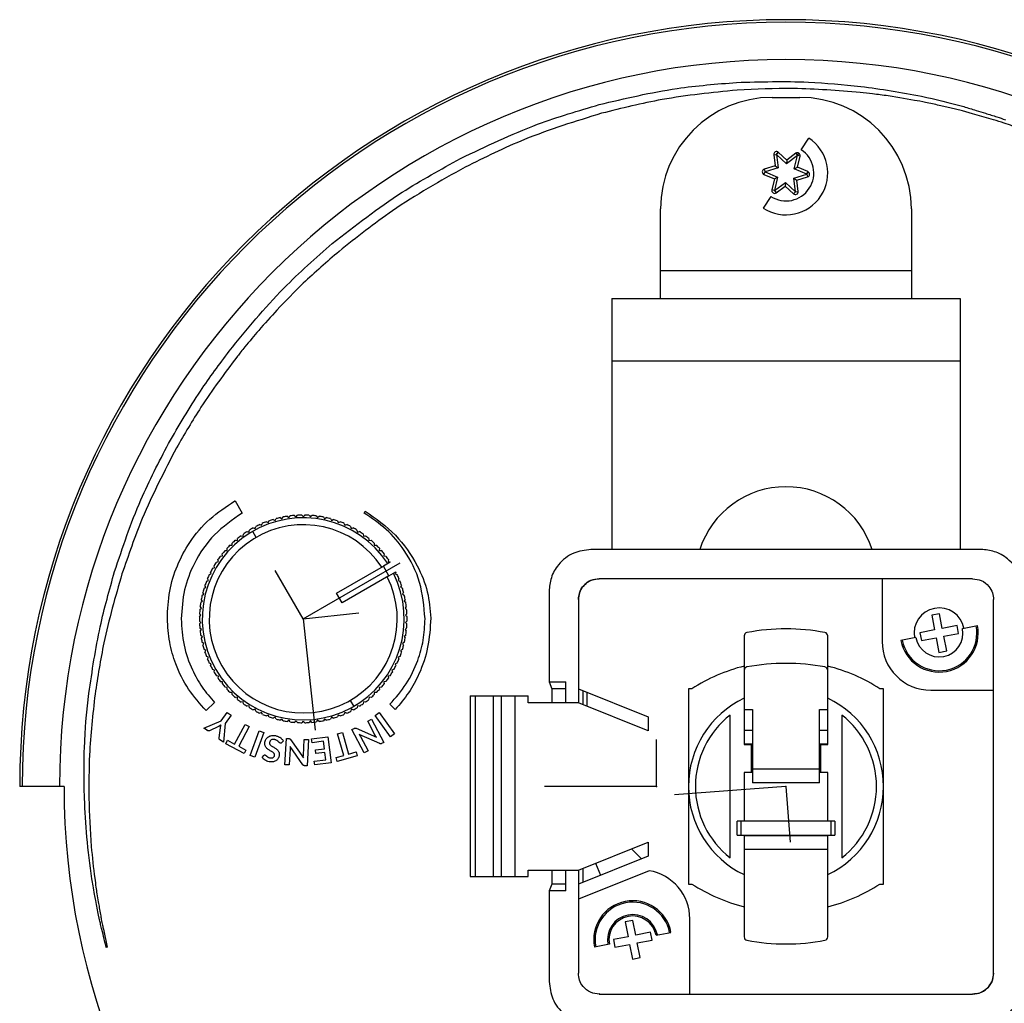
# Model space of a CAD drawing. Header units: millimetres. Extents: x 85 to 342, y -315 to -209.
# Tile 2 of 6: x 85 to 155, y -279 to -209. Entities that reach past the tile are written whole.
import ezdxf

# ---------------------------------------------------------------- set-up
doc = ezdxf.new("R2010")
doc.units = ezdxf.units.MM
doc.header["$PDSIZE"] = -1

msp = doc.modelspace()

# ---------------------------------------------------------------- linework, layer by layer
at = {"color": 7, "linetype": 'Continuous', "lineweight": 25}
for p, q in [((138.573, -214.248), (140.573, -214.248)), ((140.667, -217.999), (141.214, -217.162)), ((138.698, -218.359), (138.896, -218.335)), ((138.698, -218.359), (138.794, -219.164)), ((138.896, -218.335), (139.005, -218.168)), ((139.033, -218.189), (138.896, -218.335)), ((138.896, -218.335), (139.013, -219.307)), ((139.61, -219.005), (138.896, -218.335)), ((139.625, -218.744), (139.033, -218.189)), ((140.274, -218.258), (139.625, -218.744)), ((140.274, -218.258), (140.394, -218.418)), ((140.394, -218.418), (140.503, -218.25)), ((140.394, -218.418), (139.61, -219.005)), ((139.625, -218.744), (139.61, -219.005)), ((140.171, -219.371), (140.394, -218.418)), ((140.589, -218.463), (140.394, -218.418)), ((140.404, -219.253), (140.589, -218.463)), ((137.997, -219.775), (138.076, -219.591)), ((137.997, -219.775), (138.743, -220.094)), ((138.794, -219.164), (138.018, -219.399)), ((138.018, -219.399), (138.076, -219.591)), ((139.013, -219.307), (138.076, -219.591)), ((138.076, -219.591), (138.976, -219.976)), ((138.794, -219.164), (139.013, -219.307)), ((140.134, -220.04), (141.071, -219.756)), ((140.171, -219.371), (140.404, -219.253)), ((141.071, -219.756), (140.171, -219.371)), ((141.15, -219.572), (140.404, -219.253)), ((141.071, -219.756), (141.15, -219.572)), ((141.071, -219.756), (141.181, -219.589)), ((141.071, -219.756), (141.129, -219.947)), ((138.743, -220.094), (138.558, -220.884)), ((138.743, -220.094), (138.976, -219.976)), ((138.976, -219.976), (138.753, -220.929)), ((138.753, -220.929), (139.537, -220.342)), ((139.537, -220.342), (139.522, -220.603)), ((139.537, -220.342), (140.251, -221.012)), ((140.134, -220.04), (140.353, -220.182)), ((140.251, -221.012), (140.134, -220.04)), ((140.353, -220.182), (141.129, -219.947)), ((140.449, -220.988), (140.353, -220.182)), ((138.753, -220.929), (138.558, -220.884)), ((138.753, -220.929), (138.873, -221.089)), ((138.873, -221.089), (139.522, -220.603)), ((139.522, -220.603), (140.114, -221.158)), ((140.251, -221.012), (140.114, -221.158)), ((140.251, -221.012), (140.449, -220.988)), ((138.48, -221.348), (137.933, -222.185)), ((130.573, -228.673), (130.573, -222.248)), ((148.573, -222.248), (148.573, -228.673)), ((130.573, -226.673), (148.573, -226.673)), ((127.073, -228.673), (152.073, -228.673)), ((127.073, -228.673), (127.073, -246.673)), ((152.073, -228.673), (152.073, -246.673)), ((103.04, -229.499), (103.042, -229.501)), ((99.615, -232.45), (99.605, -232.442)), ((100.736, -232.148), (100.667, -232.233)), ((100.738, -232.145), (100.736, -232.148)), ((100.158, -232.874), (100.157, -232.874)), ((152.073, -233.173), (127.073, -233.173)), ((100.017, -243.197), (100.032, -243.189)), ((100.032, -243.189), (100.537, -244.063)), ((102.77, -244.521), (102.899, -244.593)), ((102.899, -244.593), (102.971, -244.463)), ((103.273, -244.388), (103.397, -244.469)), ((103.397, -244.469), (103.477, -244.345)), ((103.783, -244.291), (103.901, -244.379)), ((103.901, -244.379), (103.99, -244.261)), ((104.3, -244.229), (104.411, -244.326)), ((104.411, -244.326), (104.508, -244.214)), ((104.819, -244.203), (104.924, -244.308)), ((104.924, -244.308), (105.028, -244.203)), ((105.339, -244.214), (105.436, -244.326)), ((105.436, -244.326), (105.547, -244.229)), ((105.857, -244.261), (105.946, -244.379)), ((105.946, -244.379), (106.064, -244.29)), ((106.37, -244.344), (106.451, -244.468)), ((106.451, -244.468), (106.575, -244.387)), ((106.876, -244.463), (106.948, -244.592)), ((106.948, -244.592), (107.077, -244.52)), ((109.29, -244.059), (109.367, -243.926)), ((101.334, -245.125), (101.476, -245.168)), ((101.476, -245.168), (101.519, -245.027)), ((101.798, -244.89), (101.936, -244.943)), ((101.936, -244.943), (101.989, -244.805)), ((102.278, -244.689), (102.412, -244.751)), ((102.412, -244.751), (102.474, -244.617)), ((107.373, -244.616), (107.436, -244.75)), ((107.436, -244.75), (107.57, -244.688)), ((107.858, -244.804), (107.911, -244.942)), ((107.911, -244.942), (108.049, -244.889)), ((108.329, -245.025), (108.372, -245.167)), ((108.372, -245.167), (108.513, -245.123)), ((100.203, -246.027), (100.216, -245.88)), ((100.461, -245.688), (100.607, -245.711)), ((100.607, -245.711), (100.63, -245.566)), ((100.888, -245.391), (101.032, -245.425)), ((101.032, -245.425), (101.065, -245.281)), ((101.549, -245.808), (101.299, -245.375)), ((108.783, -245.279), (108.816, -245.423)), ((108.816, -245.423), (108.96, -245.39)), ((109.218, -245.564), (109.241, -245.709)), ((109.241, -245.709), (109.387, -245.686)), ((109.632, -245.878), (109.645, -246.025)), ((99.466, -246.739), (99.458, -246.592)), ((99.674, -246.368), (99.822, -246.37)), ((99.822, -246.37), (99.824, -246.223)), ((100.056, -246.014), (100.203, -246.027)), ((109.645, -246.025), (109.792, -246.012)), ((110.024, -246.22), (110.026, -246.368)), ((110.026, -246.368), (110.174, -246.365)), ((110.39, -246.589), (110.382, -246.737)), ((98.99, -247.15), (99.136, -247.132)), ((99.136, -247.132), (99.118, -246.985)), ((99.318, -246.747), (99.466, -246.739)), ((110.382, -246.737), (110.53, -246.744)), ((110.73, -246.983), (110.712, -247.129)), ((110.712, -247.129), (110.859, -247.147)), ((153.574, -246.673), (125.573, -246.673)), ((98.421, -248.02), (98.564, -247.982)), ((98.564, -247.982), (98.525, -247.839)), ((98.69, -247.575), (98.835, -247.547)), ((98.835, -247.547), (98.807, -247.402)), ((107.323, -249.806), (110.69, -247.861)), ((111.167, -247.586), (110.676, -247.869)), ((111.076, -248.561), (110.676, -247.869)), ((110.69, -247.861), (110.69, -247.861)), ((111.042, -247.399), (111.013, -247.544)), ((111.013, -247.544), (111.158, -247.572)), ((111.167, -247.586), (111.158, -247.572)), ((98.115, -248.903), (98.057, -248.767)), ((98.183, -248.482), (98.323, -248.434)), ((98.323, -248.434), (98.275, -248.295)), ((111.076, -248.561), (107.723, -250.498)), ((111.076, -248.562), (111.567, -248.278)), ((111.574, -248.292), (111.526, -248.431)), ((111.526, -248.431), (111.666, -248.479)), ((111.574, -248.292), (111.567, -248.278)), ((111.792, -248.764), (111.735, -248.9)), ((97.808, -249.452), (97.939, -249.384)), ((97.939, -249.384), (97.872, -249.253)), ((97.979, -248.96), (98.115, -248.903)), ((111.735, -248.9), (111.871, -248.957)), ((111.977, -249.25), (111.91, -249.381)), ((111.91, -249.381), (112.042, -249.448)), ((152.973, -248.773), (126.173, -248.773)), ((146.473, -248.773), (146.473, -253.273)), ((152.936, -248.811), (152.973, -248.773)), ((97.672, -249.953), (97.798, -249.877)), ((97.798, -249.877), (97.722, -249.751)), ((107.723, -250.498), (107.323, -249.806)), ((112.127, -249.747), (112.051, -249.874)), ((112.051, -249.874), (112.178, -249.95)), ((122.573, -249.673), (122.573, -256.173)), ((97.506, -250.979), (97.62, -250.886)), ((97.62, -250.886), (97.527, -250.772)), ((97.571, -250.463), (97.692, -250.379)), ((97.692, -250.379), (97.607, -250.258)), ((112.243, -250.254), (112.158, -250.376)), ((112.158, -250.376), (112.279, -250.46)), ((112.323, -250.768), (112.23, -250.883)), ((112.23, -250.883), (112.344, -250.976)), ((124.674, -250.273), (124.674, -257.673)), ((154.473, -250.273), (154.436, -250.311)), ((154.473, -277.073), (154.473, -250.273)), ((97.477, -251.499), (97.585, -251.398)), ((97.585, -251.398), (97.484, -251.29)), ((112.366, -251.286), (112.265, -251.395)), ((112.265, -251.395), (112.374, -251.495)), ((150.591, -251.284), (150.037, -251.392)), ((150.037, -251.392), (150.242, -252.45)), ((150.797, -252.342), (150.591, -251.284)), ((97.585, -251.91), (97.477, -251.81)), ((97.484, -252.019), (97.585, -251.91)), ((112.374, -251.806), (112.266, -251.907)), ((112.266, -251.907), (112.366, -252.015)), ((151.855, -252.137), (150.797, -252.342)), ((151.962, -252.691), (151.855, -252.137)), ((152.249, -252.348), (153.322, -252.139)), ((97.621, -252.422), (97.506, -252.329)), ((97.528, -252.537), (97.621, -252.422)), ((97.692, -252.93), (97.571, -252.845)), ((97.608, -253.051), (97.692, -252.93)), ((112.28, -252.842), (112.159, -252.926)), ((112.159, -252.926), (112.243, -253.047)), ((112.345, -252.326), (112.23, -252.419)), ((112.23, -252.419), (112.323, -252.533)), ((136.573, -252.879), (136.573, -260.673)), ((142.573, -260.673), (142.573, -252.879)), ((148.898, -252.999), (147.825, -253.208)), ((150.242, -252.45), (149.184, -252.656)), ((149.184, -252.656), (149.292, -253.21)), ((149.292, -253.21), (150.35, -253.004)), ((150.35, -253.004), (150.556, -254.062)), ((150.904, -252.897), (151.962, -252.691)), ((151.11, -253.955), (150.904, -252.897)), ((97.799, -253.431), (97.672, -253.355)), ((97.723, -253.558), (97.799, -253.431)), ((112.179, -253.352), (112.052, -253.428)), ((112.052, -253.428), (112.128, -253.554)), ((97.94, -253.924), (97.809, -253.857)), ((97.873, -254.055), (97.94, -253.924)), ((98.116, -254.405), (97.98, -254.348)), ((98.058, -254.541), (98.116, -254.405)), ((111.872, -254.345), (111.736, -254.402)), ((111.736, -254.402), (111.794, -254.538)), ((112.043, -253.854), (111.911, -253.921)), ((111.911, -253.921), (111.978, -254.052)), ((150.556, -254.062), (151.11, -253.955)), ((98.324, -254.874), (98.185, -254.826)), ((98.276, -255.013), (98.324, -254.874)), ((111.667, -254.823), (111.527, -254.871)), ((111.527, -254.871), (111.575, -255.01)), ((98.565, -255.326), (98.423, -255.288)), ((98.527, -255.469), (98.565, -255.326)), ((98.837, -255.761), (98.692, -255.733)), ((98.809, -255.906), (98.837, -255.761)), ((111.16, -255.73), (111.015, -255.758)), ((111.015, -255.758), (111.043, -255.903)), ((111.429, -255.285), (111.287, -255.324)), ((111.287, -255.324), (111.325, -255.466)), ((99.138, -256.176), (98.992, -256.158)), ((99.12, -256.322), (99.138, -256.176)), ((110.861, -256.155), (110.714, -256.173)), ((110.714, -256.173), (110.732, -256.32)), ((122.573, -256.173), (123.773, -256.174)), ((122.573, -256.173), (122.772, -256.673)), ((123.773, -257.673), (123.773, -256.174)), ((99.468, -256.568), (99.32, -256.561)), ((99.46, -256.716), (99.468, -256.568)), ((99.824, -256.937), (99.677, -256.94)), ((99.827, -257.085), (99.824, -256.937)), ((110.028, -256.935), (110.026, -257.083)), ((110.176, -256.937), (110.028, -256.935)), ((110.532, -256.558), (110.385, -256.566)), ((110.385, -256.566), (110.392, -256.713)), ((116.902, -257.173), (116.902, -270.123)), ((116.902, -257.173), (121.066, -257.173)), ((117.266, -257.173), (117.266, -270.123)), ((118.572, -270.123), (118.572, -257.173)), ((119.148, -270.123), (119.148, -257.173)), ((120.147, -270.123), (120.147, -257.173)), ((121.066, -257.673), (121.066, -257.173)), ((123.773, -256.673), (122.772, -256.673)), ((122.772, -256.673), (122.772, -257.673)), ((124.674, -256.673), (129.674, -258.673)), ((124.989, -256.799), (124.989, -257.799)), ((125.273, -256.913), (125.273, -257.913)), ((132.573, -256.673), (132.573, -270.673)), ((132.823, -256.673), (132.573, -256.673)), ((146.573, -256.673), (146.323, -256.673)), ((146.573, -270.673), (146.573, -256.673)), ((149.973, -256.773), (154.473, -256.773)), ((98.568, -257.659), (97.961, -258.236)), ((100.205, -257.28), (100.058, -257.293)), ((100.218, -257.427), (100.205, -257.28)), ((100.609, -257.596), (100.463, -257.619)), ((100.632, -257.741), (100.609, -257.596)), ((101.034, -257.882), (100.89, -257.915)), ((101.068, -258.026), (101.034, -257.882)), ((108.301, -257.497), (108.552, -257.93)), ((108.819, -257.88), (108.786, -258.024)), ((108.963, -257.914), (108.819, -257.88)), ((109.244, -257.594), (109.221, -257.74)), ((109.39, -257.617), (109.244, -257.594)), ((109.648, -257.278), (109.635, -257.425)), ((109.795, -257.291), (109.648, -257.278)), ((111.529, -258.151), (111.152, -257.777)), ((124.72, -257.673), (121.066, -257.673)), ((129.674, -259.673), (124.674, -257.673)), ((124.72, -257.692), (124.72, -257.673)), ((99.029, -258.958), (99.46, -258.364)), ((99.744, -258.571), (99.313, -259.164)), ((99.46, -258.364), (99.744, -258.571)), ((101.478, -258.138), (101.337, -258.182)), ((101.522, -258.28), (101.478, -258.138)), ((101.939, -258.363), (101.801, -258.416)), ((101.992, -258.501), (101.939, -258.363)), ((102.415, -258.555), (102.281, -258.617)), ((102.477, -258.689), (102.415, -258.555)), ((107.439, -258.554), (107.376, -258.688)), ((107.573, -258.616), (107.439, -258.554)), ((107.914, -258.362), (107.861, -258.5)), ((108.052, -258.415), (107.914, -258.362)), ((108.375, -258.137), (108.332, -258.278)), ((108.516, -258.18), (108.375, -258.137)), ((110.083, -258.584), (110.368, -258.377)), ((111.192, -260.111), (110.083, -258.584)), ((110.368, -258.377), (111.477, -259.904)), ((135.573, -268.797), (135.573, -258.55)), ((136.573, -258.144), (137.173, -258.144)), ((137.173, -258.144), (137.173, -263.415)), ((141.973, -258.144), (142.573, -258.144)), ((141.973, -263.415), (141.973, -258.144)), ((143.573, -258.55), (143.573, -268.797)), ((97.795, -259.488), (99.029, -258.958)), ((98.834, -259.367), (98.186, -259.675)), ((99.313, -259.164), (99.191, -260.502)), ((99.996, -260.631), (100.746, -259.219)), ((100.746, -259.219), (101.056, -259.384)), ((102.902, -258.713), (102.773, -258.785)), ((102.974, -258.842), (102.902, -258.713)), ((103.4, -258.837), (103.276, -258.918)), ((103.48, -258.961), (103.4, -258.837)), ((103.905, -258.926), (103.787, -259.015)), ((103.994, -259.044), (103.905, -258.926)), ((104.414, -258.98), (104.303, -259.077)), ((104.511, -259.091), (104.414, -258.98)), ((104.927, -258.997), (104.822, -259.102)), ((105.031, -259.102), (104.927, -258.997)), ((105.439, -258.979), (105.342, -259.091)), ((105.551, -259.076), (105.439, -258.979)), ((105.949, -258.926), (105.86, -259.044)), ((106.067, -259.015), (105.949, -258.926)), ((106.454, -258.836), (106.373, -258.96)), ((106.578, -258.917), (106.454, -258.836)), ((106.951, -258.712), (106.88, -258.842)), ((107.08, -258.784), (106.951, -258.712)), ((109.551, -258.99), (109.824, -258.845)), ((110.095, -260.014), (109.551, -258.99)), ((109.824, -258.845), (110.71, -260.512)), ((129.674, -258.673), (129.674, -259.673)), ((98.046, -259.67), (97.795, -259.488)), ((98.892, -260.188), (98.982, -259.475)), ((101.056, -259.384), (100.306, -260.796)), ((101.127, -261.461), (101.772, -259.688)), ((102.103, -259.808), (101.458, -261.582)), ((101.772, -259.688), (102.103, -259.808)), ((107.396, -259.909), (107.734, -259.812)), ((107.837, -261.446), (107.396, -259.909)), ((107.734, -259.812), (108.175, -261.349)), ((108.418, -259.593), (108.578, -259.508)), ((109.304, -261.259), (108.418, -259.593)), ((108.715, -259.503), (110.176, -260.15)), ((110.418, -260.604), (108.95, -259.954)), ((111.477, -259.904), (111.192, -260.111)), ((136.573, -259.644), (137.173, -259.644)), ((141.973, -259.644), (142.573, -259.644)), ((99.191, -260.502), (98.941, -260.32)), ((99.359, -260.619), (99.494, -260.364)), ((100.674, -261.318), (99.359, -260.619)), ((99.494, -260.364), (99.996, -260.631)), ((103.5, -260.402), (103.365, -260.546)), ((103.614, -262.113), (103.713, -260.228)), ((103.713, -260.228), (103.894, -260.238)), ((104.013, -260.304), (104.933, -261.611)), ((104.933, -261.453), (104.994, -260.295)), ((104.994, -260.295), (105.303, -260.312)), ((105.303, -260.312), (105.204, -262.196)), ((105.52, -260.26), (106.702, -260.115)), ((105.555, -260.539), (105.52, -260.26)), ((106.385, -260.437), (105.555, -260.539)), ((106.45, -260.966), (106.385, -260.437)), ((106.702, -260.115), (106.932, -261.988)), ((109.039, -260.101), (109.578, -261.114)), ((110.71, -260.512), (110.548, -260.598)), ((136.573, -260.623), (137.173, -260.623)), ((136.573, -260.673), (137.173, -260.673)), ((137.073, -260.673), (137.073, -262.673)), ((141.973, -260.623), (142.573, -260.623)), ((141.973, -260.673), (142.573, -260.673)), ((142.073, -262.673), (142.073, -260.673)), ((100.306, -260.796), (100.809, -261.063)), ((100.809, -261.063), (100.674, -261.318)), ((101.458, -261.582), (101.127, -261.461)), ((101.977, -261.595), (102.096, -261.45)), ((103.983, -260.984), (103.923, -262.129)), ((104.906, -262.125), (103.983, -260.812)), ((105.796, -261.047), (106.45, -260.966)), ((105.829, -261.315), (105.796, -261.047)), ((106.483, -261.235), (105.829, -261.315)), ((106.547, -261.754), (106.483, -261.235)), ((107.291, -261.603), (107.837, -261.446)), ((108.803, -261.469), (107.371, -261.88)), ((108.175, -261.349), (108.723, -261.192)), ((108.723, -261.192), (108.803, -261.469)), ((109.578, -261.114), (109.304, -261.259)), ((103.923, -262.129), (103.614, -262.113)), ((105.204, -262.196), (105.02, -262.187)), ((105.716, -261.856), (106.547, -261.754)), ((105.75, -262.133), (105.716, -261.856)), ((106.932, -261.988), (105.75, -262.133)), ((107.371, -261.88), (107.291, -261.603)), ((137.173, -262.673), (136.573, -262.673)), ((136.573, -262.673), (136.573, -266.173)), ((137.173, -262.415), (141.973, -262.415)), ((142.573, -262.673), (141.973, -262.673)), ((142.573, -266.173), (142.573, -262.673)), ((141.973, -263.415), (137.173, -263.415)), ((87.755, -263.673), (84.573, -263.673)), ((143.073, -266.173), (136.073, -266.173)), ((136.073, -267.173), (136.073, -266.173)), ((136.323, -266.173), (136.323, -267.173)), ((142.823, -267.173), (142.823, -266.173)), ((143.073, -266.173), (143.073, -267.173)), ((124.674, -269.673), (129.674, -267.673)), ((129.674, -267.673), (129.674, -268.673)), ((136.073, -267.173), (143.073, -267.173)), ((136.573, -267.173), (136.573, -274.467)), ((142.573, -267.223), (136.573, -267.223)), ((142.573, -274.467), (142.573, -267.173)), ((129.205, -268.861), (128.49, -268.147)), ((142.573, -268.203), (136.573, -268.203)), ((129.674, -268.673), (124.674, -270.673)), ((121.066, -269.673), (124.72, -269.673)), ((121.066, -270.123), (121.066, -269.673)), ((122.772, -269.673), (122.772, -270.673)), ((123.773, -271.173), (123.773, -269.673)), ((124.674, -269.673), (124.674, -277.073)), ((129.748, -269.721), (124.674, -271.75)), ((124.72, -269.673), (124.72, -269.655)), ((124.989, -269.547), (124.989, -270.547)), ((116.902, -270.123), (121.066, -270.123)), ((122.772, -270.673), (122.573, -271.173)), ((123.773, -270.673), (122.772, -270.673)), ((132.573, -270.673), (132.823, -270.673)), ((146.323, -270.673), (146.573, -270.673)), ((123.773, -271.173), (122.573, -271.173)), ((122.573, -271.173), (122.573, -277.674)), ((128.591, -273.284), (128.037, -273.392)), ((128.037, -273.392), (128.242, -274.45)), ((128.797, -274.342), (128.591, -273.284)), ((132.674, -278.573), (132.674, -273.173)), ((90.582, -273.923), (90.858, -275.208)), ((129.855, -274.137), (128.797, -274.342)), ((129.962, -274.691), (129.855, -274.137)), ((130.249, -274.348), (131.322, -274.139)), ((128.242, -274.45), (127.184, -274.656)), ((127.184, -274.656), (127.292, -275.21)), ((128.904, -274.897), (129.962, -274.691)), ((129.11, -275.955), (128.904, -274.897)), ((90.858, -275.208), (90.785, -275.224)), ((126.898, -274.999), (125.825, -275.208)), ((127.292, -275.21), (128.35, -275.004)), ((128.35, -275.004), (128.556, -276.062)), ((128.556, -276.062), (129.11, -275.955)), ((124.674, -277.073), (124.711, -277.036)), ((126.211, -278.536), (126.173, -278.573)), ((126.173, -278.573), (152.973, -278.573))]:
    msp.add_line(p, q, dxfattribs=at)
at = {"color": 7, "linetype": 'Continuous'}
for p, q in [((104.925, -251.653), (111.875, -247.638)), ((104.925, -251.653), (102.918, -248.178)), ((104.925, -251.653), (108.915, -251.219)), ((104.925, -251.653), (105.792, -259.632)), ((130.273, -263.673), (130.273, -260.305)), ((130.273, -263.673), (122.247, -263.673)), ((139.573, -263.673), (131.57, -264.278)), ((139.573, -263.673), (139.876, -267.675))]:
    msp.add_line(p, q, dxfattribs=at)
at = {"color": 7, "linetype": 'Continuous', "lineweight": 25, "flags": 128}
for points in [[(148.791, -214.458), (147.742, -214.278), (146.898, -214.133)], [(152.256, -215.213), (151.328, -214.999), (150.577, -214.825)], [(153.809, -215.66), (152.952, -215.414), (152.256, -215.213)], [(89.329, -259.007), (89.447, -257.896), (89.541, -257.004)], [(89.217, -260.949), (89.279, -259.873), (89.329, -259.007)], [(125.892, -269.186), (126.139, -269.763), (126.266, -270.036)], [(90.306, -273.249), (90.214, -272.792), (90.135, -272.402)]]:
    msp.add_lwpolyline(points, dxfattribs=at)
at = {"color": 7, "linetype": 'Continuous', "lineweight": 25}
for centre, radius, start, end in [((139.573, -263.673), 55, 0, 180), ((139.573, -263.673), 54.821, 0, 180), ((139.573, -263.673), 52.139, 0, 180), ((138.573, -222.248), 8, 90, 180), ((140.573, -222.248), 8, 0, 90), ((139.573, -219.673), 3, 236.84238, 56.84238), ((139.573, -219.673), 2, 236.84238, 56.84238), ((138.896, -218.335), 0.2, 46.84238, 186.84238), ((140.394, -218.418), 0.2, 346.84238, 126.84238), ((138.076, -219.591), 0.2, 106.84238, 246.84238), ((141.071, -219.756), 0.2, 286.84238, 66.84238), ((138.753, -220.929), 0.2, 166.84238, 306.84238), ((140.251, -221.012), 0.2, 226.84238, 6.84238), ((139.573, -248.673), 6.5, 17.92021, 162.07979), ((104.925, -251.653), 7.25, 33.17137, 26.84587), ((104.925, -251.653), 7.45, 106.8162, 109.20933), ((104.925, -251.653), 7.45, 102.8162, 105.20933), ((104.925, -251.653), 7.45, 98.8162, 101.20933), ((104.925, -251.653), 7.45, 94.8162, 97.20933), ((104.925, -251.653), 7.45, 90.8162, 93.20933), ((104.925, -251.653), 7.45, 86.8162, 89.20933), ((104.925, -251.653), 7.45, 82.8162, 85.20933), ((104.925, -251.653), 7.45, 78.8162, 81.20933), ((104.925, -251.653), 7.45, 74.8162, 77.20933), ((104.925, -251.653), 7.45, 70.8162, 73.20933), ((104.925, -251.653), 6.75, 33.41006, 26.61547), ((104.925, -251.653), 7.45, 118.8162, 121.20933), ((104.925, -251.653), 7.45, 114.8162, 117.20933), ((104.925, -251.653), 7.45, 110.8162, 113.20933), ((104.925, -251.653), 7.45, 66.8162, 69.20933), ((104.925, -251.653), 7.45, 62.8162, 65.20933), ((104.925, -251.653), 7.45, 58.8162, 61.20933), ((104.925, -251.653), 7.45, 126.8162, 129.20933), ((104.925, -251.653), 7.45, 122.8162, 125.20933), ((104.925, -251.653), 7.45, 54.8162, 57.20933), ((104.925, -251.653), 7.45, 50.8162, 53.20933), ((104.925, -251.653), 7.45, 134.8162, 137.20933), ((104.925, -251.653), 7.45, 130.8162, 133.20933), ((104.925, -251.653), 7.45, 46.8162, 49.20933), ((104.925, -251.653), 7.45, 42.8162, 45.20933), ((104.925, -251.653), 7.45, 142.8162, 145.20933), ((104.925, -251.653), 7.45, 138.8162, 141.20933), ((104.925, -251.653), 7.45, 38.8162, 41.20933), ((104.925, -251.653), 7.45, 34.8162, 37.20933), ((104.925, -251.653), 7.45, 150.8162, 153.20933), ((104.925, -251.653), 7.45, 146.8162, 149.20933), ((104.925, -251.653), 7.45, 154.8162, 157.20933), ((104.925, -251.653), 7.45, 22.8162, 25.20933), ((104.925, -251.653), 7.45, 162.8162, 165.20933), ((104.925, -251.653), 7.45, 158.8162, 161.20933), ((104.925, -251.653), 7.45, 18.8162, 21.20933), ((104.925, -251.653), 7.45, 14.8162, 17.20933), ((104.925, -251.653), 7.45, 166.8162, 169.20933), ((104.925, -251.653), 7.45, 10.8162, 13.20933), ((104.925, -251.653), 7.45, 170.8162, 173.20933), ((104.925, -251.653), 7.45, 6.8162, 9.20933), ((150.573, -252.673), 1.807, 10.99986, 190.99986), ((104.925, -251.653), 7.45, 178.8162, 181.20933), ((104.925, -251.653), 7.45, 174.8162, 177.20933), ((104.925, -251.653), 7.45, 2.8162, 5.20933), ((104.925, -251.653), 7.45, 358.8162, 1.20933), ((104.925, -251.653), 7.45, 182.8162, 185.20933), ((104.925, -251.653), 7.45, 354.8162, 357.20933), ((150.573, -252.673), 2.8, 190.99986, 10.99986), ((150.573, -252.673), 2.7, 190.99986, 10.99986), ((104.925, -251.653), 7.45, 186.8162, 189.20933), ((104.925, -251.653), 7.45, 350.8162, 353.20933), ((136.823, -252.879), 0.25, 100.6357, 180), ((139.573, -267.523), 15.15, 79.3643, 100.6357), ((142.323, -252.879), 0.25, 360, 79.3643), ((150.573, -252.673), 1.707, 190.99986, 10.99986), ((104.925, -251.653), 7.45, 190.8162, 193.20933), ((104.925, -251.653), 7.45, 194.8162, 197.20933), ((104.925, -251.653), 7.45, 342.8162, 345.20933), ((104.925, -251.653), 7.45, 346.8162, 349.20933), ((149.973, -253.273), 3.5, 180, 270), ((104.925, -251.653), 7.45, 198.8162, 201.20933), ((104.925, -251.653), 7.45, 338.8162, 341.20933), ((104.925, -251.653), 7.45, 202.8162, 205.20933), ((104.925, -251.653), 7.45, 206.8162, 209.20933), ((104.925, -251.653), 7.45, 330.8162, 333.20933), ((104.925, -251.653), 7.45, 334.8162, 337.20933), ((139.573, -267.064), 12.391, 104.01161, 123.00872), ((136.823, -255.35), 0.25, 100.6357, 180), ((139.573, -269.994), 15.15, 79.3643, 100.6357), ((142.323, -255.35), 0.25, 0, 79.3643), ((139.573, -267.064), 12.391, 56.99128, 75.98839), ((104.925, -251.653), 7.45, 210.8162, 213.20933), ((104.925, -251.653), 7.45, 326.8162, 329.20933), ((104.925, -251.653), 7.45, 214.8162, 217.20933), ((104.925, -251.653), 7.45, 218.8162, 221.20933), ((104.925, -251.653), 7.45, 318.8162, 321.20933), ((104.925, -251.653), 7.45, 322.8162, 325.20933), ((104.925, -251.653), 7.45, 222.8162, 225.20933), ((104.925, -251.653), 7.45, 226.8162, 229.20933), ((104.925, -251.653), 7.45, 310.8162, 313.20933), ((104.925, -251.653), 7.45, 314.8162, 317.20933), ((104.925, -251.653), 7.45, 230.8162, 233.20933), ((104.925, -251.653), 7.45, 234.8162, 237.20933), ((104.925, -251.653), 7.45, 302.8162, 305.20933), ((104.925, -251.653), 7.45, 306.8162, 309.20933), ((139.573, -263.673), 7, 115.37693, 244.62307), ((139.573, -263.673), 7, 295.37693, 64.62307), ((104.925, -251.653), 7.45, 238.8162, 241.20933), ((104.925, -251.653), 7.45, 242.8162, 245.20933), ((104.925, -251.653), 7.45, 246.8162, 249.20933), ((104.925, -251.653), 7.45, 290.8162, 293.20933), ((104.925, -251.653), 7.45, 294.8162, 297.20933), ((104.925, -251.653), 7.45, 298.8162, 301.20933), ((139.573, -263.673), 6.5, 127.97987, 232.02013), ((139.573, -263.673), 6.5, 307.97987, 52.02013), ((104.925, -251.653), 7.45, 250.8162, 253.20933), ((104.925, -251.653), 7.45, 254.8162, 257.20933), ((104.925, -251.653), 7.45, 258.8162, 261.20933), ((104.925, -251.653), 7.45, 262.8162, 265.20933), ((104.925, -251.653), 7.45, 266.8162, 269.20933), ((104.925, -251.653), 7.45, 270.8162, 273.20933), ((104.925, -251.653), 7.45, 274.8162, 277.20933), ((104.925, -251.653), 7.45, 278.8162, 281.20933), ((104.925, -251.653), 7.45, 282.8162, 285.20933), ((104.925, -251.653), 7.45, 286.8162, 289.20933), ((139.573, -263.673), 51.818, 180, 0), ((129.174, -273.173), 3.5, 0, 80.55956), ((139.573, -260.283), 12.391, 236.99128, 255.98839), ((139.573, -260.283), 12.391, 284.01161, 303.00872), ((128.573, -274.673), 2.8, 10.99986, 190.99986), ((128.573, -274.673), 2.7, 10.99986, 190.99986), ((128.573, -274.673), 1.807, 10.99986, 190.99986), ((128.573, -274.673), 1.707, 10.99986, 190.99986), ((136.823, -274.467), 0.25, 180, 259.3643), ((139.573, -259.823), 15.15, 259.3643, 280.6357), ((142.323, -274.467), 0.25, 280.6357, 360)]:
    msp.add_arc(centre, radius, start, end, dxfattribs=at)
for points, knots in [([(126.172, -214.762), (128.026, -214.322), (131.273, -213.551), (134.598, -213.288), (136.025, -213.175)], [0, 0, 0, 0, 0.57091, 1, 1, 1, 1]), ([(136.025, -213.175), (137.745, -213.124), (140.723, -213.036), (143.687, -213.331), (144.939, -213.455)], [0, 0, 0, 0, 0.577482, 1, 1, 1, 1]), ([(136.063, -213.728), (134.261, -213.906), (130.981, -214.23), (127.785, -215.029), (126.344, -215.389)], [0, 0, 0, 0, 0.549396, 1, 1, 1, 1]), ([(144.901, -213.897), (143.302, -213.766), (140.359, -213.523), (137.41, -213.664), (136.063, -213.728)], [0, 0, 0, 0, 0.543388, 1, 1, 1, 1]), ([(146.898, -214.133), (146.529, -214.088), (145.863, -214.006), (145.197, -213.931), (144.901, -213.897)], [0, 0, 0, 0, 0.554584, 1, 1, 1, 1]), ([(144.939, -213.455), (146.4, -213.661), (148.892, -214.011), (151.328, -214.644), (152.336, -214.905)], [0, 0, 0, 0, 0.5861372, 1, 1, 1, 1]), ([(116.216, -218.631), (118.039, -217.755), (121.26, -216.208), (124.685, -215.199), (126.172, -214.762)], [0, 0, 0, 0, 0.566093, 1, 1, 1, 1]), ([(150.577, -214.825), (150.25, -214.747), (149.658, -214.607), (149.059, -214.504), (148.791, -214.458)], [0, 0, 0, 0, 0.553424, 1, 1, 1, 1]), ([(126.344, -215.389), (124.477, -215.962), (121.106, -216.996), (117.947, -218.556), (116.538, -219.251)], [0, 0, 0, 0, 0.554071, 1, 1, 1, 1]), ([(152.336, -214.905), (152.63, -214.997), (153.148, -215.157), (153.666, -215.317), (153.889, -215.387)], [0, 0, 0, 0, 0.56848, 1, 1, 1, 1]), ([(153.889, -215.387), (154.164, -215.469), (154.647, -215.612), (155.121, -215.783), (155.325, -215.857)], [0, 0, 0, 0, 0.569514, 1, 1, 1, 1]), ([(155.246, -216.099), (154.984, -216.013), (154.508, -215.856), (154.026, -215.721), (153.809, -215.66)], [0, 0, 0, 0, 0.550413, 1, 1, 1, 1]), ([(157.739, -216.99), (157.295, -216.825), (156.467, -216.519), (155.632, -216.232), (155.246, -216.099)], [0, 0, 0, 0, 0.537015, 1, 1, 1, 1]), ([(107.013, -224.721), (108.65, -223.446), (111.562, -221.179), (114.798, -219.407), (116.216, -218.631)], [0, 0, 0, 0, 0.56203, 1, 1, 1, 1]), ([(116.538, -219.251), (114.768, -220.246), (111.595, -222.029), (108.75, -224.294), (107.493, -225.295)], [0, 0, 0, 0, 0.558074, 1, 1, 1, 1]), ([(99.605, -232.442), (100.871, -230.898), (103.141, -228.13), (105.826, -225.766), (107.013, -224.721)], [0, 0, 0, 0, 0.5579865, 1, 1, 1, 1]), ([(107.493, -225.295), (106.625, -226.043), (105.076, -227.377), (103.662, -228.851), (103.04, -229.499)], [0, 0, 0, 0, 0.5607624, 1, 1, 1, 1]), ([(103.042, -229.501), (102.599, -229.985), (101.809, -230.847), (101.065, -231.749), (100.738, -232.145)], [0, 0, 0, 0, 0.561234, 1, 1, 1, 1]), ([(95.26, -239.07), (95.997, -237.8), (97.324, -235.51), (98.909, -233.393), (99.615, -232.45)], [0, 0, 0, 0, 0.554952, 1, 1, 1, 1]), ([(100.667, -232.233), (100.571, -232.352), (100.4, -232.565), (100.232, -232.78), (100.158, -232.874)], [0, 0, 0, 0, 0.560285, 1, 1, 1, 1]), ([(100.157, -232.874), (99.273, -234.055), (97.707, -236.145), (96.399, -238.404), (95.83, -239.386)], [0, 0, 0, 0, 0.565006, 1, 1, 1, 1]), ([(91.385, -248.265), (91.965, -246.527), (93.022, -243.361), (94.565, -240.403), (95.26, -239.07)], [0, 0, 0, 0, 0.549174, 1, 1, 1, 1]), ([(95.83, -239.386), (94.962, -241.055), (93.441, -243.979), (92.374, -247.096), (91.916, -248.434)], [0, 0, 0, 0, 0.570684, 1, 1, 1, 1]), ([(95.172, -251.639), (95.2, -250.979), (95.255, -249.68), (95.83, -247.824), (96.78, -246.057), (98.153, -244.422), (99.394, -243.607), (100.017, -243.197)], [0, 0, 0, 0, 0.193622, 0.381032, 0.565338, 0.781614, 1, 1, 1, 1]), ([(100.537, -244.063), (99.844, -244.546), (98.456, -245.512), (97.11, -247.494), (96.307, -249.573), (96.214, -250.943), (96.167, -251.639)], [0, 0, 0, 0, 0.2755012, 0.5514196, 0.772067, 1, 1, 1, 1]), ([(113.667, -251.639), (113.591, -250.757), (113.442, -249.023), (112.344, -246.85), (110.945, -245.167), (109.842, -244.429), (109.29, -244.059)], [0, 0, 0, 0, 0.28823, 0.566553, 0.783113, 1, 1, 1, 1]), ([(109.367, -243.926), (110.131, -244.462), (111.634, -245.516), (113.066, -247.61), (113.924, -249.664), (114.029, -250.972), (114.08, -251.606)], [0, 0, 0, 0, 0.29615, 0.582783, 0.797674, 1, 1, 1, 1]), ([(125.573, -246.673), (125.148, -246.726), (124.263, -246.836), (123.257, -247.648), (122.672, -248.657), (122.605, -249.343), (122.573, -249.673)], [0, 0, 0, 0, 0.270268, 0.562427, 0.78973, 1, 1, 1, 1]), ([(156.573, -249.673), (156.521, -249.248), (156.41, -248.363), (155.599, -247.357), (154.59, -246.772), (153.903, -246.705), (153.574, -246.673)], [0, 0, 0, 0, 0.270268, 0.562427, 0.78973, 1, 1, 1, 1]), ([(89.541, -257.004), (89.775, -255.4), (90.206, -252.447), (91.015, -249.576), (91.385, -248.265)], [0, 0, 0, 0, 0.5433432, 1, 1, 1, 1]), ([(91.916, -248.434), (91.442, -250.07), (90.621, -252.905), (90.173, -255.822), (89.983, -257.056)], [0, 0, 0, 0, 0.576725, 1, 1, 1, 1]), ([(126.173, -248.773), (125.961, -248.8), (125.519, -248.855), (125.015, -249.261), (124.723, -249.765), (124.689, -250.108), (124.674, -250.273)], [0, 0, 0, 0, 0.270268, 0.562427, 0.78973, 1, 1, 1, 1]), ([(124.674, -250.273), (124.7, -250.061), (124.755, -249.619), (125.161, -249.115), (125.665, -248.823), (126.009, -248.789), (126.173, -248.773)], [0, 0, 0, 0, 0.270268, 0.562427, 0.78973, 1, 1, 1, 1]), ([(152.973, -248.773), (153.186, -248.8), (153.628, -248.855), (154.131, -249.261), (154.424, -249.765), (154.457, -250.108), (154.473, -250.273)], [0, 0, 0, 0, 0.270268, 0.562427, 0.78973, 1, 1, 1, 1]), ([(97.961, -258.236), (97.515, -257.738), (96.618, -256.736), (95.782, -255.027), (95.279, -253.309), (95.208, -252.202), (95.172, -251.639)], [0, 0, 0, 0, 0.2721568, 0.5478378, 0.7699897, 1, 1, 1, 1]), ([(96.167, -251.639), (96.207, -252.279), (96.284, -253.537), (96.868, -255.19), (97.631, -256.574), (98.256, -257.298), (98.568, -257.659)], [0, 0, 0, 0, 0.288548, 0.568206, 0.784759, 1, 1, 1, 1]), ([(111.152, -257.777), (111.561, -257.308), (112.384, -256.364), (113.142, -254.768), (113.59, -253.176), (113.641, -252.156), (113.667, -251.639)], [0, 0, 0, 0, 0.273984, 0.550569, 0.772143, 1, 1, 1, 1]), ([(114.08, -251.606), (114.036, -252.307), (113.951, -253.68), (113.338, -255.483), (112.53, -256.984), (111.861, -257.763), (111.529, -258.151)], [0, 0, 0, 0, 0.292101, 0.572261, 0.787289, 1, 1, 1, 1]), ([(89.983, -257.056), (89.817, -258.508), (89.534, -260.988), (89.54, -263.483), (89.543, -264.516)], [0, 0, 0, 0, 0.585536, 1, 1, 1, 1]), ([(98.938, -259.312), (98.919, -259.323), (98.886, -259.342), (98.851, -259.359), (98.834, -259.367)], [0, 0, 0, 0, 0.543372, 1, 1, 1, 1]), ([(99.028, -259.254), (99.011, -259.266), (98.982, -259.286), (98.951, -259.304), (98.938, -259.312)], [0, 0, 0, 0, 0.5549327, 1, 1, 1, 1]), ([(98.982, -259.475), (98.986, -259.452), (98.991, -259.413), (98.999, -259.374), (99.002, -259.358)], [0, 0, 0, 0, 0.578085, 1, 1, 1, 1]), ([(99.002, -259.358), (99.007, -259.338), (99.015, -259.304), (99.024, -259.269), (99.028, -259.254)], [0, 0, 0, 0, 0.567769, 1, 1, 1, 1]), ([(98.12, -259.693), (98.106, -259.693), (98.079, -259.692), (98.057, -259.677), (98.046, -259.67)], [0, 0, 0, 0, 0.536926, 1, 1, 1, 1]), ([(98.186, -259.675), (98.175, -259.68), (98.153, -259.689), (98.13, -259.692), (98.12, -259.693)], [0, 0, 0, 0, 0.53822, 1, 1, 1, 1]), ([(102.435, -260.105), (102.474, -260.083), (102.546, -260.044), (102.627, -260.027), (102.663, -260.02)], [0, 0, 0, 0, 0.546842, 1, 1, 1, 1]), ([(102.663, -260.02), (102.714, -260.015), (102.808, -260.006), (102.902, -260.023), (102.945, -260.031)], [0, 0, 0, 0, 0.536404, 1, 1, 1, 1]), ([(102.945, -260.031), (102.977, -260.039), (103.035, -260.053), (103.091, -260.075), (103.115, -260.085)], [0, 0, 0, 0, 0.5614363, 1, 1, 1, 1]), ([(108.578, -259.508), (108.591, -259.501), (108.613, -259.491), (108.636, -259.488), (108.646, -259.487)], [0, 0, 0, 0, 0.599967, 1, 1, 1, 1]), ([(108.646, -259.487), (108.658, -259.487), (108.682, -259.489), (108.704, -259.498), (108.715, -259.503)], [0, 0, 0, 0, 0.515144, 1, 1, 1, 1]), ([(108.95, -259.954), (108.96, -259.968), (108.977, -259.993), (108.992, -260.019), (108.999, -260.03)], [0, 0, 0, 0, 0.566289, 1, 1, 1, 1]), ([(108.999, -260.03), (109.007, -260.044), (109.02, -260.067), (109.033, -260.091), (109.039, -260.101)], [0, 0, 0, 0, 0.578365, 1, 1, 1, 1]), ([(110.132, -260.079), (110.125, -260.067), (110.112, -260.045), (110.1, -260.023), (110.095, -260.014)], [0, 0, 0, 0, 0.582952, 1, 1, 1, 1]), ([(98.895, -260.26), (98.892, -260.247), (98.888, -260.223), (98.891, -260.199), (98.892, -260.188)], [0, 0, 0, 0, 0.546247, 1, 1, 1, 1]), ([(98.941, -260.32), (98.928, -260.31), (98.908, -260.294), (98.899, -260.27), (98.895, -260.26)], [0, 0, 0, 0, 0.594568, 1, 1, 1, 1]), ([(102.171, -260.696), (102.167, -260.661), (102.158, -260.593), (102.171, -260.525), (102.177, -260.493)], [0, 0, 0, 0, 0.5256069, 1, 1, 1, 1]), ([(102.239, -260.853), (102.222, -260.826), (102.192, -260.777), (102.178, -260.722), (102.171, -260.696)], [0, 0, 0, 0, 0.549657, 1, 1, 1, 1]), ([(102.177, -260.493), (102.188, -260.448), (102.209, -260.369), (102.251, -260.299), (102.269, -260.268)], [0, 0, 0, 0, 0.567671, 1, 1, 1, 1]), ([(102.269, -260.268), (102.295, -260.233), (102.342, -260.17), (102.406, -260.125), (102.435, -260.105)], [0, 0, 0, 0, 0.561146, 1, 1, 1, 1]), ([(102.51, -260.514), (102.506, -260.539), (102.499, -260.582), (102.515, -260.623), (102.521, -260.64)], [0, 0, 0, 0, 0.587164, 1, 1, 1, 1]), ([(102.633, -260.331), (102.616, -260.342), (102.582, -260.364), (102.535, -260.425), (102.52, -260.479), (102.51, -260.514)], [0, 0, 0, 0, 0.263639, 0.531004, 1, 1, 1, 1]), ([(102.521, -260.64), (102.533, -260.66), (102.554, -260.697), (102.586, -260.725), (102.601, -260.738)], [0, 0, 0, 0, 0.540963, 1, 1, 1, 1]), ([(102.601, -260.738), (102.623, -260.754), (102.662, -260.785), (102.706, -260.809), (102.727, -260.82)], [0, 0, 0, 0, 0.539549, 1, 1, 1, 1]), ([(102.875, -260.31), (102.825, -260.301), (102.741, -260.288), (102.664, -260.319), (102.633, -260.331)], [0, 0, 0, 0, 0.601228, 1, 1, 1, 1]), ([(103.033, -260.371), (103.007, -260.356), (102.957, -260.329), (102.901, -260.316), (102.875, -260.31)], [0, 0, 0, 0, 0.525631, 1, 1, 1, 1]), ([(103.14, -260.454), (103.122, -260.438), (103.088, -260.408), (103.051, -260.382), (103.033, -260.371)], [0, 0, 0, 0, 0.534211, 1, 1, 1, 1]), ([(103.115, -260.085), (103.145, -260.099), (103.198, -260.123), (103.247, -260.155), (103.268, -260.169)], [0, 0, 0, 0, 0.563602, 1, 1, 1, 1]), ([(103.215, -260.531), (103.202, -260.517), (103.177, -260.491), (103.152, -260.466), (103.14, -260.454)], [0, 0, 0, 0, 0.526454, 1, 1, 1, 1]), ([(103.278, -260.571), (103.266, -260.567), (103.242, -260.558), (103.224, -260.54), (103.215, -260.531)], [0, 0, 0, 0, 0.5125857, 1, 1, 1, 1]), ([(103.268, -260.169), (103.294, -260.188), (103.34, -260.221), (103.381, -260.26), (103.399, -260.277)], [0, 0, 0, 0, 0.5647292, 1, 1, 1, 1]), ([(103.325, -260.569), (103.316, -260.571), (103.301, -260.575), (103.285, -260.573), (103.278, -260.571)], [0, 0, 0, 0, 0.551671, 1, 1, 1, 1]), ([(103.365, -260.546), (103.358, -260.551), (103.346, -260.561), (103.331, -260.566), (103.325, -260.569)], [0, 0, 0, 0, 0.557864, 1, 1, 1, 1]), ([(103.399, -260.277), (103.42, -260.299), (103.457, -260.338), (103.487, -260.383), (103.5, -260.402)], [0, 0, 0, 0, 0.56755, 1, 1, 1, 1]), ([(103.894, -260.238), (103.908, -260.239), (103.932, -260.241), (103.953, -260.251), (103.962, -260.254)], [0, 0, 0, 0, 0.600311, 1, 1, 1, 1]), ([(103.962, -260.254), (103.972, -260.261), (103.992, -260.275), (104.006, -260.295), (104.013, -260.304)], [0, 0, 0, 0, 0.5148717, 1, 1, 1, 1]), ([(110.176, -260.15), (110.168, -260.137), (110.153, -260.113), (110.138, -260.09), (110.132, -260.079)], [0, 0, 0, 0, 0.562446, 1, 1, 1, 1]), ([(110.455, -260.618), (110.448, -260.615), (110.436, -260.612), (110.424, -260.606), (110.418, -260.604)], [0, 0, 0, 0, 0.516589, 1, 1, 1, 1]), ([(110.484, -260.621), (110.479, -260.621), (110.469, -260.621), (110.459, -260.619), (110.455, -260.618)], [0, 0, 0, 0, 0.540258, 1, 1, 1, 1]), ([(110.513, -260.615), (110.507, -260.617), (110.498, -260.62), (110.488, -260.621), (110.484, -260.621)], [0, 0, 0, 0, 0.577315, 1, 1, 1, 1]), ([(110.548, -260.598), (110.541, -260.602), (110.529, -260.608), (110.517, -260.613), (110.513, -260.615)], [0, 0, 0, 0, 0.609314, 1, 1, 1, 1]), ([(89.223, -264.522), (89.207, -263.872), (89.177, -262.681), (89.204, -261.49), (89.217, -260.949)], [0, 0, 0, 0, 0.545703, 1, 1, 1, 1]), ([(102.096, -261.45), (102.103, -261.442), (102.115, -261.429), (102.131, -261.421), (102.137, -261.418)], [0, 0, 0, 0, 0.605592, 1, 1, 1, 1]), ([(102.137, -261.418), (102.145, -261.416), (102.161, -261.412), (102.176, -261.415), (102.183, -261.416)], [0, 0, 0, 0, 0.537958, 1, 1, 1, 1]), ([(102.183, -261.416), (102.194, -261.419), (102.213, -261.427), (102.229, -261.441), (102.237, -261.448)], [0, 0, 0, 0, 0.508952, 1, 1, 1, 1]), ([(102.237, -261.448), (102.248, -261.459), (102.27, -261.479), (102.292, -261.499), (102.303, -261.508)], [0, 0, 0, 0, 0.525409, 1, 1, 1, 1]), ([(102.356, -260.974), (102.331, -260.954), (102.288, -260.918), (102.254, -260.873), (102.239, -260.853)], [0, 0, 0, 0, 0.563966, 1, 1, 1, 1]), ([(102.499, -261.071), (102.471, -261.054), (102.422, -261.024), (102.376, -260.989), (102.356, -260.974)], [0, 0, 0, 0, 0.559138, 1, 1, 1, 1]), ([(102.644, -261.156), (102.617, -261.141), (102.568, -261.113), (102.52, -261.084), (102.499, -261.071)], [0, 0, 0, 0, 0.554095, 1, 1, 1, 1]), ([(102.769, -261.24), (102.748, -261.224), (102.708, -261.193), (102.664, -261.168), (102.644, -261.156)], [0, 0, 0, 0, 0.538272, 1, 1, 1, 1]), ([(102.727, -260.82), (102.754, -260.834), (102.803, -260.861), (102.851, -260.888), (102.872, -260.9)], [0, 0, 0, 0, 0.554294, 1, 1, 1, 1]), ([(102.85, -261.334), (102.838, -261.315), (102.816, -261.28), (102.784, -261.253), (102.769, -261.24)], [0, 0, 0, 0, 0.537426, 1, 1, 1, 1]), ([(102.825, -261.541), (102.835, -261.526), (102.852, -261.497), (102.86, -261.465), (102.863, -261.451)], [0, 0, 0, 0, 0.547869, 1, 1, 1, 1]), ([(102.863, -261.451), (102.866, -261.428), (102.872, -261.387), (102.856, -261.35), (102.85, -261.334)], [0, 0, 0, 0, 0.576701, 1, 1, 1, 1]), ([(102.872, -260.9), (102.9, -260.917), (102.949, -260.946), (102.995, -260.98), (103.015, -260.995)], [0, 0, 0, 0, 0.557749, 1, 1, 1, 1]), ([(103.015, -260.995), (103.04, -261.015), (103.083, -261.051), (103.117, -261.097), (103.132, -261.117)], [0, 0, 0, 0, 0.561728, 1, 1, 1, 1]), ([(103.132, -261.117), (103.148, -261.145), (103.178, -261.197), (103.191, -261.255), (103.197, -261.281)], [0, 0, 0, 0, 0.5441472, 1, 1, 1, 1]), ([(103.197, -261.281), (103.201, -261.32), (103.209, -261.394), (103.195, -261.466), (103.189, -261.501)], [0, 0, 0, 0, 0.52145, 1, 1, 1, 1]), ([(103.983, -260.812), (103.983, -260.829), (103.985, -260.859), (103.985, -260.889), (103.985, -260.902)], [0, 0, 0, 0, 0.565925, 1, 1, 1, 1]), ([(103.985, -260.902), (103.985, -260.918), (103.984, -260.945), (103.983, -260.972), (103.983, -260.984)], [0, 0, 0, 0, 0.5779258, 1, 1, 1, 1]), ([(104.931, -261.528), (104.931, -261.514), (104.932, -261.488), (104.933, -261.463), (104.933, -261.453)], [0, 0, 0, 0, 0.583373, 1, 1, 1, 1]), ([(102.182, -261.788), (102.137, -261.757), (102.06, -261.702), (102.002, -261.627), (101.977, -261.595)], [0, 0, 0, 0, 0.571622, 1, 1, 1, 1]), ([(102.472, -261.903), (102.414, -261.888), (102.312, -261.862), (102.221, -261.81), (102.182, -261.788)], [0, 0, 0, 0, 0.572944, 1, 1, 1, 1]), ([(102.303, -261.508), (102.318, -261.521), (102.348, -261.545), (102.38, -261.564), (102.395, -261.574)], [0, 0, 0, 0, 0.53351, 1, 1, 1, 1]), ([(102.395, -261.574), (102.417, -261.585), (102.46, -261.607), (102.506, -261.617), (102.528, -261.622)], [0, 0, 0, 0, 0.527545, 1, 1, 1, 1]), ([(102.738, -261.913), (102.69, -261.918), (102.601, -261.926), (102.513, -261.91), (102.472, -261.903)], [0, 0, 0, 0, 0.537375, 1, 1, 1, 1]), ([(102.528, -261.622), (102.553, -261.627), (102.595, -261.635), (102.638, -261.633), (102.656, -261.632)], [0, 0, 0, 0, 0.591088, 1, 1, 1, 1]), ([(102.656, -261.632), (102.676, -261.629), (102.71, -261.624), (102.742, -261.609), (102.755, -261.603)], [0, 0, 0, 0, 0.579624, 1, 1, 1, 1]), ([(102.953, -261.834), (102.916, -261.854), (102.848, -261.89), (102.773, -261.906), (102.738, -261.913)], [0, 0, 0, 0, 0.543768, 1, 1, 1, 1]), ([(102.755, -261.603), (102.77, -261.593), (102.798, -261.577), (102.817, -261.552), (102.825, -261.541)], [0, 0, 0, 0, 0.5629223, 1, 1, 1, 1]), ([(103.107, -261.689), (103.082, -261.72), (103.038, -261.776), (102.979, -261.816), (102.953, -261.834)], [0, 0, 0, 0, 0.5556857, 1, 1, 1, 1]), ([(103.189, -261.501), (103.179, -261.538), (103.16, -261.605), (103.123, -261.663), (103.107, -261.689)], [0, 0, 0, 0, 0.5556305, 1, 1, 1, 1]), ([(104.93, -262.156), (104.926, -262.15), (104.917, -262.141), (104.91, -262.13), (104.906, -262.125)], [0, 0, 0, 0, 0.518014, 1, 1, 1, 1]), ([(104.953, -262.174), (104.949, -262.171), (104.941, -262.166), (104.934, -262.159), (104.93, -262.156)], [0, 0, 0, 0, 0.5396173, 1, 1, 1, 1]), ([(104.933, -261.611), (104.932, -261.596), (104.931, -261.568), (104.931, -261.54), (104.931, -261.528)], [0, 0, 0, 0, 0.561831, 1, 1, 1, 1]), ([(104.981, -262.183), (104.976, -262.182), (104.966, -262.18), (104.957, -262.176), (104.953, -262.174)], [0, 0, 0, 0, 0.5781502, 1, 1, 1, 1]), ([(105.02, -262.187), (105.012, -262.187), (104.999, -262.186), (104.986, -262.184), (104.981, -262.183)], [0, 0, 0, 0, 0.610384, 1, 1, 1, 1]), ([(89.762, -270.291), (89.624, -269.296), (89.36, -267.381), (89.268, -265.449), (89.223, -264.522)], [0, 0, 0, 0, 0.51963, 1, 1, 1, 1]), ([(89.543, -264.516), (89.578, -265.671), (89.636, -267.593), (89.869, -269.502), (89.962, -270.265)], [0, 0, 0, 0, 0.60036, 1, 1, 1, 1]), ([(89.938, -271.416), (89.905, -271.212), (89.844, -270.837), (89.787, -270.462), (89.762, -270.291)], [0, 0, 0, 0, 0.545651, 1, 1, 1, 1]), ([(89.962, -270.265), (89.99, -270.48), (90.039, -270.855), (90.092, -271.229), (90.115, -271.388)], [0, 0, 0, 0, 0.574258, 1, 1, 1, 1]), ([(90.135, -272.402), (90.1, -272.223), (90.034, -271.895), (89.968, -271.566), (89.938, -271.416)], [0, 0, 0, 0, 0.543116, 1, 1, 1, 1]), ([(90.115, -271.388), (90.148, -271.578), (90.205, -271.906), (90.262, -272.235), (90.286, -272.374)], [0, 0, 0, 0, 0.576833, 1, 1, 1, 1]), ([(90.286, -272.374), (90.314, -272.538), (90.363, -272.82), (90.412, -273.103), (90.432, -273.222)], [0, 0, 0, 0, 0.580366, 1, 1, 1, 1]), ([(90.473, -273.946), (90.444, -273.822), (90.388, -273.59), (90.332, -273.357), (90.306, -273.249)], [0, 0, 0, 0, 0.534625, 1, 1, 1, 1]), ([(90.432, -273.222), (90.462, -273.359), (90.511, -273.592), (90.561, -273.826), (90.582, -273.923)], [0, 0, 0, 0, 0.585552, 1, 1, 1, 1]), ([(90.785, -275.224), (90.734, -275.017), (90.631, -274.592), (90.527, -274.166), (90.473, -273.946)], [0, 0, 0, 0, 0.484934, 1, 1, 1, 1]), ([(122.573, -277.674), (122.626, -278.099), (122.736, -278.983), (123.548, -279.989), (124.557, -280.575), (125.243, -280.641), (125.573, -280.673)], [0, 0, 0, 0, 0.270268, 0.562427, 0.78973, 1, 1, 1, 1]), ([(126.173, -278.573), (125.961, -278.547), (125.519, -278.492), (125.015, -278.086), (124.723, -277.581), (124.689, -277.238), (124.674, -277.073)], [0, 0, 0, 0, 0.270268, 0.562427, 0.78973, 1, 1, 1, 1]), ([(152.973, -278.573), (153.186, -278.547), (153.628, -278.492), (154.131, -278.086), (154.424, -277.581), (154.457, -277.238), (154.473, -277.073)], [0, 0, 0, 0, 0.270268, 0.562427, 0.78973, 1, 1, 1, 1]), ([(154.473, -277.073), (154.447, -277.286), (154.392, -277.728), (153.986, -278.231), (153.482, -278.524), (153.138, -278.557), (152.973, -278.573)], [0, 0, 0, 0, 0.270268, 0.562427, 0.78973, 1, 1, 1, 1]), ([(153.574, -280.673), (153.999, -280.62), (154.883, -280.51), (155.89, -279.699), (156.475, -278.69), (156.542, -278.003), (156.573, -277.674)], [0, 0, 0, 0, 0.270268, 0.562427, 0.78973, 1, 1, 1, 1])]:
    msp.add_open_spline(points, degree=3, knots=knots, dxfattribs=at)
at = {"color": 7, "linetype": 'Continuous'}
for p in [(104.925, -251.653), (104.925, -251.653), (130.273, -263.673), (139.573, -263.673)]:
    msp.add_point(p, dxfattribs=at)

doc.saveas('drawing.dxf')
